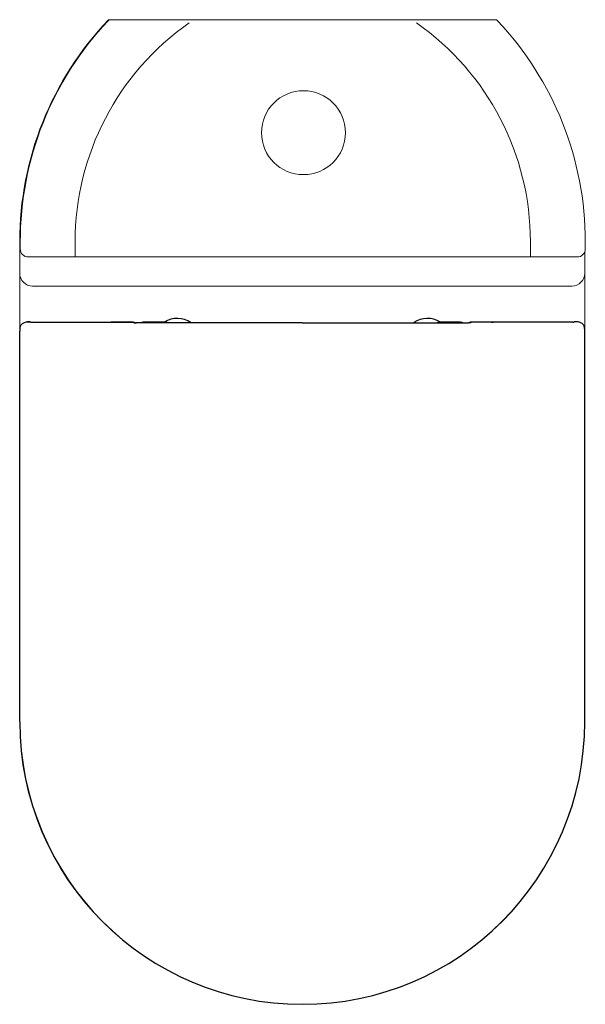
# Model space of a CAD drawing. Header units: millimetres. Extents: x 3841.463 to 3841.813, y 2116.157 to 2116.767.
import ezdxf

# ---------------------------------------------------------------- set-up
doc = ezdxf.new("R2010")
doc.units = ezdxf.units.MM
doc.linetypes.add('SLD-Solid', pattern=[0])
doc.layers.add('SANINDUSA', color=3, linetype='Continuous')

msp = doc.modelspace()

# ---------------------------------------------------------------- linework, layer by layer
at = {"layer": 'SANINDUSA', "linetype": 'SLD-Solid', "lineweight": 15}
for p, q in [((3841.56801, 2116.7667), (3841.70893, 2116.7667)), ((3841.46311, 2116.62915), (3841.46311, 2116.61709)), ((3841.46347, 2116.6247), (3841.46347, 2116.62915)), ((3841.49747, 2116.62915), (3841.49747, 2116.6247)), ((3841.49747, 2116.6197), (3841.49747, 2116.6247)), ((3841.77947, 2116.6247), (3841.77947, 2116.62915)), ((3841.77947, 2116.6197), (3841.77947, 2116.6247)), ((3841.81347, 2116.62915), (3841.81347, 2116.6247)), ((3841.49747, 2116.6197), (3841.46847, 2116.6197)), ((3841.77947, 2116.6197), (3841.49747, 2116.6197)), ((3841.80847, 2116.6197), (3841.77947, 2116.6197)), ((3841.81311, 2116.62285), (3841.81311, 2116.61709)), ((3841.46311, 2116.61709), (3841.46311, 2116.6097)), ((3841.81311, 2116.61709), (3841.81311, 2116.6097)), ((3841.46311, 2116.6097), (3841.46311, 2116.6059)), ((3841.46311, 2116.6059), (3841.46311, 2116.5967)), ((3841.81311, 2116.6097), (3841.81311, 2116.6059)), ((3841.81311, 2116.6059), (3841.81311, 2116.5967)), ((3841.80511, 2116.6017), (3841.47111, 2116.6017)), ((3841.46311, 2116.5967), (3841.46311, 2116.33172)), ((3841.81311, 2116.5967), (3841.81311, 2116.33172))]:
    msp.add_line(p, q, dxfattribs=at)
at = {"layer": 'SANINDUSA'}
for p, q in [((3841.46965, 2116.57945), (3841.46791, 2116.57945)), ((3841.46804, 2116.57944), (3841.46968, 2116.57944)), ((3841.47527, 2116.57933), (3841.52454, 2116.57933)), ((3841.53346, 2116.57933), (3841.5209, 2116.57933)), ((3841.52454, 2116.57933), (3841.52455, 2116.57933)), ((3841.52454, 2116.57933), (3841.52455, 2116.57933)), ((3841.52455, 2116.57933), (3841.53344, 2116.57933)), ((3841.53344, 2116.57933), (3841.53375, 2116.57902)), ((3841.55316, 2116.57933), (3841.54007, 2116.57933)), ((3841.54017, 2116.57933), (3841.55317, 2116.57933)), ((3841.55417, 2116.57933), (3841.55317, 2116.57933)), ((3841.72217, 2116.57933), (3841.72317, 2116.57933)), ((3841.73617, 2116.57933), (3841.72317, 2116.57933)), ((3841.74291, 2116.57933), (3841.7426, 2116.57902)), ((3841.75544, 2116.57933), (3841.74288, 2116.57933)), ((3841.7518, 2116.57933), (3841.74291, 2116.57933)), ((3841.7518, 2116.57933), (3841.7518, 2116.57933)), ((3841.80107, 2116.57933), (3841.7518, 2116.57933)), ((3841.75181, 2116.57933), (3841.7518, 2116.57933)), ((3841.80831, 2116.57944), (3841.80666, 2116.57944)), ((3841.80844, 2116.57945), (3841.80669, 2116.57945)), ((3841.46323, 2116.33168), (3841.46323, 2116.5738)), ((3841.81312, 2116.33168), (3841.81312, 2116.5738))]:
    msp.add_line(p, q, dxfattribs=at)
at = {"layer": 'SANINDUSA', "linetype": 'SLD-Solid', "lineweight": 15}
msp.add_circle((3841.63889, 2116.6967), 0.026, dxfattribs=at)
for centre, radius, start, end in [((3841.66261, 2116.62915), 0.1995, 136.41155, 180), ((3841.66298, 2116.62915), 0.19951, 136.66111, 180), ((3841.66298, 2116.62915), 0.16551, 125.01483, 180), ((3841.51933, 2116.7647), 0.002, 90, 136.66111), ((3841.61396, 2116.62915), 0.16551, 0, 54.98517), ((3841.75761, 2116.7647), 0.002, 43.33889, 90), ((3841.61396, 2116.62915), 0.19951, 0, 43.33889), ((3841.46847, 2116.6247), 0.005, 180, 270), ((3841.80847, 2116.6247), 0.005, 270, 0), ((3841.47111, 2116.6097), 0.008, 180, 270), ((3841.80511, 2116.6097), 0.008, 270, 0), ((3841.63811, 2116.33172), 0.175, 180, 0)]:
    msp.add_arc(centre, radius, start, end, dxfattribs=at)
at = {"layer": 'SANINDUSA'}
for centre, radius, start, end in [((3841.56067, 2116.56668), 0.015, 55.11496, 122.5062), ((3841.71567, 2116.56668), 0.015, 57.4938, 124.49809), ((3841.63817, 2116.33168), 0.17495, 180, 0)]:
    msp.add_arc(centre, radius, start, end, dxfattribs=at)
for centre, major_axis, ratio, start_param, end_param in [((3841.4637, 2116.56945), (0, 0.01), 0.052408, 0.909385, 1.11977), ((3841.50287, 2116.57957), (0.034, 0), 0.017455, 3.36027, 3.453584), ((3841.77347, 2116.57957), (0.034, 0), 0.017455, 5.971194, 6.064508), ((3841.81265, 2116.56945), (0, 0.01), 0.052408, 5.163416, 5.3738)]:
    msp.add_ellipse(centre, major_axis=major_axis, ratio=ratio, start_param=start_param, end_param=end_param, dxfattribs=at)
at = {"layer": 'SANINDUSA', "linetype": 'SLD-Solid', "lineweight": 15}
for points, knots in [([(3841.51898, 2116.7667), (3841.51872, 2116.7667), (3841.51821, 2116.7667), (3841.51814, 2116.7667), (3841.51811, 2116.7667)], [0, 0, 0, 0, 0.506825, 1, 1, 1, 1]), ([(3841.51933, 2116.7667), (3841.51939, 2116.7667), (3841.51952, 2116.7667), (3841.5206, 2116.7667), (3841.52229, 2116.7667), (3841.52458, 2116.7667), (3841.52731, 2116.7667), (3841.53092, 2116.7667), (3841.53551, 2116.7667), (3841.54127, 2116.7667), (3841.54757, 2116.7667), (3841.5543, 2116.7667), (3841.56114, 2116.7667), (3841.56572, 2116.7667), (3841.56801, 2116.7667)], [0, 0, 0, 0, 0.060539, 0.124911, 0.189319, 0.253643, 0.318329, 0.382794, 0.478296, 0.573903, 0.679968, 0.786612, 0.893542, 1, 1, 1, 1]), ([(3841.70893, 2116.7667), (3841.7111, 2116.7667), (3841.71546, 2116.7667), (3841.72195, 2116.7667), (3841.728, 2116.7667), (3841.73354, 2116.7667), (3841.73855, 2116.7667), (3841.7434, 2116.7667), (3841.74793, 2116.7667), (3841.75161, 2116.7667), (3841.75432, 2116.7667), (3841.75617, 2116.7667), (3841.75737, 2116.7667), (3841.75753, 2116.7667), (3841.75761, 2116.7667)], [0, 0, 0, 0, 0.101246, 0.202615, 0.303742, 0.387701, 0.471828, 0.555635, 0.644967, 0.734177, 0.800503, 0.866779, 0.933403, 1, 1, 1, 1])]:
    msp.add_open_spline(points, degree=3, knots=knots, dxfattribs=at)
at = {"layer": 'SANINDUSA'}
for points, knots in [([(3841.46328, 2116.57559), (3841.46334, 2116.57599), (3841.46346, 2116.5768), (3841.46401, 2116.57776), (3841.46451, 2116.57823), (3841.46476, 2116.57846)], [0, 0, 0, 0, 0.324188, 0.655743, 1, 1, 1, 1]), ([(3841.46476, 2116.57846), (3841.46503, 2116.57865), (3841.46597, 2116.57929), (3841.46716, 2116.57946), (3841.46803, 2116.57944), (3841.46804, 2116.57944)], [0, 0, 0, 0, 0.286067, 0.996433, 1, 1, 1, 1]), ([(3841.47052, 2116.57939), (3841.47054, 2116.57939), (3841.47066, 2116.57938), (3841.47106, 2116.57937), (3841.47199, 2116.57935), (3841.4735, 2116.57933), (3841.47467, 2116.57933), (3841.47527, 2116.57933)], [0, 0, 0, 0, 0.034959, 0.175308, 0.443189, 0.711072, 1, 1, 1, 1]), ([(3841.5209, 2116.57933), (3841.52068, 2116.57933), (3841.52028, 2116.57933), (3841.51986, 2116.57933), (3841.51968, 2116.57933)], [0, 0, 0, 0, 0.564119, 1, 1, 1, 1]), ([(3841.53344, 2116.57933), (3841.53381, 2116.57929), (3841.5343, 2116.57923), (3841.53477, 2116.57903), (3841.53487, 2116.57897)], [0, 0, 0, 0, 0.6234526, 0.8239426, 0.8239426, 0.8239426, 0.8239426]), ([(3841.53375, 2116.57902), (3841.5338, 2116.57901), (3841.53389, 2116.579), (3841.53445, 2116.57898), (3841.53499, 2116.57897), (3841.53526, 2116.57897)], [0, 0, 0, 0, 0.3434997, 0.6841337, 1, 1, 1, 1]), ([(3841.5397, 2116.57891), (3841.53903, 2116.5789), (3841.53753, 2116.5789), (3841.53605, 2116.57896), (3841.53527, 2116.57897), (3841.53526, 2116.57897)], [0, 0, 0, 0, 0.44233, 0.991494, 1, 1, 1, 1]), ([(3841.54017, 2116.57933), (3841.53992, 2116.57932), (3841.53945, 2116.5793), (3841.53891, 2116.57913), (3841.53865, 2116.57896), (3841.53859, 2116.57891)], [0, 0, 0, 0, 0.465232, 0.854743, 1, 1, 1, 1]), ([(3841.63817, 2116.5789), (3841.63751, 2116.5789), (3841.63417, 2116.5789), (3841.62551, 2116.5789), (3841.61217, 2116.5789), (3841.59617, 2116.5789), (3841.58284, 2116.5789), (3841.56943, 2116.5789), (3841.55594, 2116.5789), (3841.54511, 2116.57891), (3841.5397, 2116.57891)], [0, 0, 0, 0, 0.020309, 0.101547, 0.264023, 0.426499, 0.588974, 0.670212, 0.835106, 1, 1, 1, 1]), ([(3841.55417, 2116.5789), (3841.55417, 2116.57897), (3841.55417, 2116.5792), (3841.55417, 2116.57922), (3841.55417, 2116.57933)], [0.011756, 0.011756, 0.011756, 0.011756, 0.3222699, 1, 1, 1, 1]), ([(3841.63817, 2116.5789), (3841.63884, 2116.5789), (3841.64217, 2116.5789), (3841.65084, 2116.5789), (3841.66417, 2116.5789), (3841.68017, 2116.5789), (3841.69351, 2116.5789), (3841.70692, 2116.5789), (3841.72041, 2116.5789), (3841.73123, 2116.57891), (3841.73665, 2116.57891)], [0, 0, 0, 0, 0.0203095, 0.1015473, 0.264023, 0.4264986, 0.5889743, 0.6702122, 0.8351057, 1, 1, 1, 1]), ([(3841.72217, 2116.5789), (3841.72217, 2116.57897), (3841.72217, 2116.5792), (3841.72217, 2116.57922), (3841.72217, 2116.57933)], [0.011756, 0.011756, 0.011756, 0.011756, 0.3222699, 1, 1, 1, 1]), ([(3841.73617, 2116.57933), (3841.73643, 2116.57932), (3841.7369, 2116.5793), (3841.73744, 2116.57913), (3841.73769, 2116.57896), (3841.73776, 2116.57891)], [0, 0, 0, 0, 0.465232, 0.854743, 1, 1, 1, 1]), ([(3841.73665, 2116.57891), (3841.73731, 2116.5789), (3841.73881, 2116.5789), (3841.7403, 2116.57896), (3841.74108, 2116.57897), (3841.74109, 2116.57897)], [0, 0, 0, 0, 0.44233, 0.991494, 1, 1, 1, 1]), ([(3841.7426, 2116.57902), (3841.74255, 2116.57901), (3841.74246, 2116.579), (3841.7419, 2116.57898), (3841.74135, 2116.57897), (3841.74109, 2116.57897)], [0, 0, 0, 0, 0.3434997, 0.6841337, 1, 1, 1, 1]), ([(3841.74291, 2116.57933), (3841.74254, 2116.57929), (3841.74204, 2116.57923), (3841.74158, 2116.57903), (3841.74147, 2116.57897)], [0, 0, 0, 0, 0.6234497, 0.8239387, 0.8239387, 0.8239387, 0.8239387]), ([(3841.75544, 2116.57933), (3841.75567, 2116.57933), (3841.75606, 2116.57933), (3841.75649, 2116.57933), (3841.75667, 2116.57933)], [0, 0, 0, 0, 0.564119, 1, 1, 1, 1]), ([(3841.80583, 2116.57939), (3841.80581, 2116.57939), (3841.80569, 2116.57938), (3841.80529, 2116.57937), (3841.80436, 2116.57935), (3841.80285, 2116.57933), (3841.80168, 2116.57933), (3841.80107, 2116.57933)], [0, 0, 0, 0, 0.034959, 0.175308, 0.443189, 0.711072, 1, 1, 1, 1]), ([(3841.81159, 2116.57846), (3841.81132, 2116.57865), (3841.81038, 2116.57929), (3841.80918, 2116.57946), (3841.80831, 2116.57944), (3841.80831, 2116.57944)], [0, 0, 0, 0, 0.286067, 0.996433, 1, 1, 1, 1]), ([(3841.81306, 2116.57559), (3841.81301, 2116.57599), (3841.81289, 2116.5768), (3841.81233, 2116.57776), (3841.81184, 2116.57823), (3841.81159, 2116.57846)], [0, 0, 0, 0, 0.324188, 0.655743, 1, 1, 1, 1])]:
    msp.add_open_spline(points, degree=3, knots=knots, dxfattribs=at)

doc.saveas('drawing.dxf')
